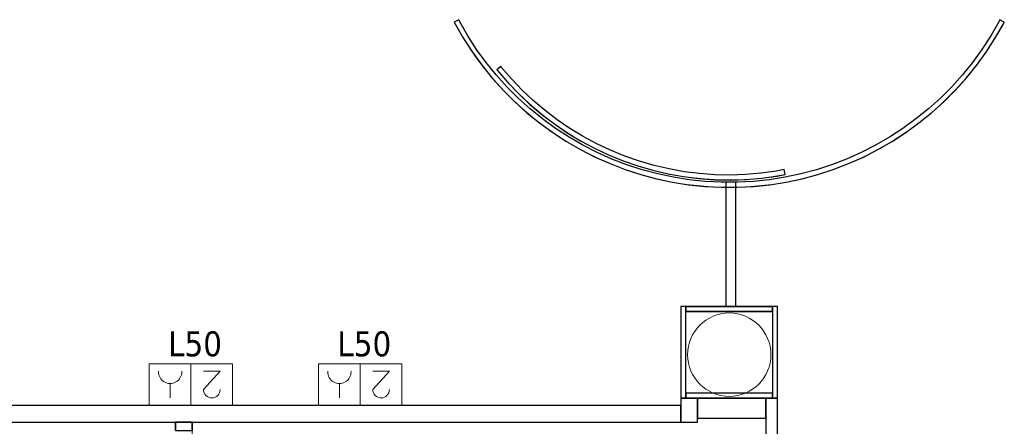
# Model space of a CAD drawing. Header units: metres. Extents: x 391.1 to 430.4, y 12.7 to 28.4.
# Tile 159 of 166: x 416.7 to 422.6, y 17.4 to 19.8. Entities that reach past the tile are written whole.
import ezdxf

# ---------------------------------------------------------------- set-up
doc = ezdxf.new("R2010")
doc.units = ezdxf.units.M
for name, color, linetype, lineweight in [('A-COLS-____-MCUT', 7, 'Continuous', 18), ('A-COLS-____-OTLN', 7, 'Continuous', 18), ('A-DETL-____-MBND', 7, 'Continuous', 18), ('A-WALL-____-MCUT', 7, 'Continuous', 25), ('A-WALL-____-OTLN', 7, 'Continuous', 25), ('E-ELEC-FIXT-IDEN', 7, 'Continuous', 30)]:
    doc.layers.add(name, color=color, linetype=linetype, lineweight=lineweight)
doc.styles.add('Tahoma_3', font='tahoma.ttf', dxfattribs={"height": 0.15})

# ---------------------------------------------------------------- blocks, each defined once
blk = doc.blocks.new('Family - Envans PB-155378-02_ELEC_P0')
at = {"layer": 'A-WALL-____-MCUT', "color": 253, "true_color": 0xaaaaaa}
for p, q in [((0.4095, 0.12), (0, 0.12)), ((0, 0.12), (0, 0)), ((0.4095, 0), (0.4095, 0.12)), ((0, 0), (0.4095, 0))]:
    blk.add_line(p, q, dxfattribs=at)
at = {"layer": 'A-WALL-____-OTLN', "color": 253, "true_color": 0xaaaaaa}
for p, q in [((0.4095, 0.12), (0, 0.12)), ((0, 0.12), (0, 0)), ((0.4095, 0), (0.4095, 0.12)), ((0, 0), (0.4095, 0))]:
    blk.add_line(p, q, dxfattribs=at)
at = {"layer": 'A-WALL-____-OTLN', "color": 253, "lineweight": 18, "true_color": 0xaaaaaa}
blk.add_line((0.01, 0), (0.4095, 0), dxfattribs=at)
blk = doc.blocks.new('Family - Mampara PB-155380-02_ELEC_P0')
at = {"layer": 'A-WALL-____-MCUT', "color": 253, "true_color": 0xaaaaaa}
for p, q in [((1.1094, 0.1), (0, 0.1)), ((0, 0.1), (0, 0)), ((1.1094, 0), (1.1094, 0.1)), ((2.0494, 0.1), (2.0494, 0)), ((2.0993, 0.1), (2.0494, 0.1)), ((2.0994, 0), (2.0993, 0.1)), ((0, 0), (1.1094, 0)), ((2.0494, 0), (2.0994, 0))]:
    blk.add_line(p, q, dxfattribs=at)
at = {"layer": 'A-WALL-____-OTLN', "color": 253, "true_color": 0xaaaaaa}
for p, q in [((0, 0), (0, 0.1)), ((0, 0.1), (1.1094, 0.1)), ((1.1094, 0), (1.1094, 0.1)), ((2.0494, 0.1), (2.0494, 0)), ((2.0494, 0.1), (2.0993, 0.1)), ((2.0993, 0.1), (2.0994, 0)), ((1.1094, 0), (0, 0)), ((2.0994, 0), (2.0494, 0))]:
    blk.add_line(p, q, dxfattribs=at)
at = {"layer": 'A-WALL-____-OTLN', "color": 253, "lineweight": 18, "true_color": 0xaaaaaa}
blk.add_line((0, 0), (2.0994, 0), dxfattribs=at)
blk = doc.blocks.new('Family - Mampara PB-155425-02_ELEC_P0')
at = {"layer": 'A-WALL-____-MCUT', "color": 253, "true_color": 0xaaaaaa}
for p, q in [((0.7444, 0.06), (0, 0.06)), ((0, 0.06), (0, 0)), ((0.7444, 0), (0.7444, 0.06)), ((0, 0), (0.7444, 0))]:
    blk.add_line(p, q, dxfattribs=at)
at = {"layer": 'A-WALL-____-OTLN', "color": 253, "true_color": 0xaaaaaa}
for p, q in [((0.7444, 0.06), (0, 0.06)), ((0, 0.06), (0, 0)), ((0.7444, 0), (0.7444, 0.06)), ((0, 0), (0.7444, 0))]:
    blk.add_line(p, q, dxfattribs=at)
at = {"layer": 'A-WALL-____-OTLN', "color": 253, "lineweight": 18, "true_color": 0xaaaaaa}
blk.add_line((0, 0), (0.7444, 0), dxfattribs=at)
blk = doc.blocks.new('Family - Envans PB-155447-02_ELEC_P0')
at = {"layer": 'A-WALL-____-MCUT', "color": 253, "true_color": 0xaaaaaa}
for p, q in [((8.4232, 0.1), (0, 0.1)), ((0, 0.1), (0, 0)), ((0, 0), (8.4232, 0))]:
    blk.add_line(p, q, dxfattribs=at)
at = {"layer": 'A-WALL-____-OTLN', "color": 253, "true_color": 0xaaaaaa}
for p, q in [((9.4951, 0.1), (0, 0.1)), ((0, 0.1), (0, 0)), ((0, 0), (9.4951, 0))]:
    blk.add_line(p, q, dxfattribs=at)
at = {"layer": 'A-WALL-____-OTLN', "color": 253, "lineweight": 18, "true_color": 0xaaaaaa}
blk.add_line((0, 0), (9.4951, 0), dxfattribs=at)
blk = doc.blocks.new('Family - Mampara PB-155457-02_ELEC_P0')
at = {"layer": 'A-WALL-____-MCUT', "color": 253, "true_color": 0xaaaaaa}
for p, q in [((-1.6238, -0.8651), (-1.6503, -0.8792)), ((-1.6503, -0.8792), (-1.6436, -0.8924)), ((-1.6172, -0.8781), (-1.6238, -0.8651)), ((-1.569, -0.9615), (-1.6172, -0.8781)), ((1.6172, -0.8781), (1.569, -0.9615)), ((1.6241, -0.8645), (1.6172, -0.8781)), ((1.6506, -0.8786), (1.6241, -0.8645)), ((1.6436, -0.8924), (1.6506, -0.8786)), ((-1.6436, -0.8924), (-1.5946, -0.9772)), ((1.5946, -0.9772), (1.6436, -0.8924)), ((-1.5946, -0.9772), (-1.5413, -1.0593)), ((-1.5166, -1.0423), (-1.569, -0.9615)), ((1.569, -0.9615), (1.5166, -1.0423)), ((1.5413, -1.0593), (1.5946, -0.9772)), ((-1.5413, -1.0593), (-1.4837, -1.1385)), ((-1.4599, -1.1202), (-1.5166, -1.0423)), ((1.5166, -1.0423), (1.4599, -1.1202)), ((1.4837, -1.1385), (1.5413, -1.0593)), ((-1.3993, -1.1951), (-1.4599, -1.1202)), ((1.4599, -1.1202), (1.3993, -1.1951)), ((-1.4837, -1.1385), (-1.4221, -1.2146)), ((1.4221, -1.2146), (1.4837, -1.1385)), ((-1.4221, -1.2146), (-1.3566, -1.2874)), ((-1.3348, -1.2667), (-1.3993, -1.1951)), ((1.3993, -1.1951), (1.3348, -1.2667)), ((1.3566, -1.2874), (1.4221, -1.2146)), ((-1.3566, -1.2874), (-1.2874, -1.3566)), ((-1.2667, -1.3348), (-1.3348, -1.2667)), ((1.3348, -1.2667), (1.2667, -1.3348)), ((1.2874, -1.3566), (1.3566, -1.2874)), ((-1.2874, -1.3566), (-1.2146, -1.4221)), ((-1.1951, -1.3993), (-1.2667, -1.3348)), ((1.2667, -1.3348), (1.1951, -1.3993)), ((1.2146, -1.4221), (1.2874, -1.3566)), ((-1.1202, -1.4599), (-1.1951, -1.3993)), ((1.1951, -1.3993), (1.1202, -1.4599)), ((-1.2146, -1.4221), (-1.1385, -1.4837)), ((-1.0423, -1.5166), (-1.1202, -1.4599)), ((1.1202, -1.4599), (1.0423, -1.5166)), ((1.1385, -1.4837), (1.2146, -1.4221)), ((-1.1385, -1.4837), (-1.0593, -1.5413)), ((-0.9615, -1.569), (-1.0423, -1.5166)), ((1.0423, -1.5166), (0.9615, -1.569)), ((1.0593, -1.5413), (1.1385, -1.4837)), ((-1.0593, -1.5413), (-0.9772, -1.5946)), ((-0.9772, -1.5946), (-0.8924, -1.6436)), ((-0.8781, -1.6172), (-0.9615, -1.569)), ((0.9615, -1.569), (0.8781, -1.6172)), ((0.8924, -1.6436), (0.9772, -1.5946)), ((0.9772, -1.5946), (1.0593, -1.5413)), ((-0.8924, -1.6436), (-0.8051, -1.688)), ((-0.7922, -1.6609), (-0.8781, -1.6172)), ((0.8781, -1.6172), (0.7922, -1.6609)), ((0.8051, -1.688), (0.8924, -1.6436)), ((-0.8051, -1.688), (-0.7157, -1.7278)), ((-0.7042, -1.7001), (-0.7922, -1.6609)), ((-0.6143, -1.7346), (-0.7042, -1.7001)), ((0.7042, -1.7001), (0.6143, -1.7346)), ((0.7922, -1.6609), (0.7042, -1.7001)), ((0.7157, -1.7278), (0.8051, -1.688)), ((-0.7157, -1.7278), (-0.6243, -1.7629)), ((-0.6243, -1.7629), (-0.5312, -1.7932)), ((-0.5226, -1.7644), (-0.6143, -1.7346)), ((-0.4296, -1.7894), (-0.5226, -1.7644)), ((0.5226, -1.7644), (0.4296, -1.7894)), ((0.6143, -1.7346), (0.5226, -1.7644)), ((0.5312, -1.7932), (0.6243, -1.7629)), ((0.6243, -1.7629), (0.7157, -1.7278)), ((-0.5312, -1.7932), (-0.4366, -1.8185)), ((-0.4366, -1.8185), (-0.3408, -1.8389)), ((-0.3353, -1.8094), (-0.4296, -1.7894)), ((-0.2402, -1.8245), (-0.3353, -1.8094)), ((-0.1444, -1.8345), (-0.2402, -1.8245)), ((0.2402, -1.8245), (0.1444, -1.8345)), ((0.3353, -1.8094), (0.2402, -1.8245)), ((0.4296, -1.7894), (0.3353, -1.8094)), ((0.3408, -1.8389), (0.4366, -1.8185)), ((0.4366, -1.8185), (0.5312, -1.7932)), ((-0.3408, -1.8389), (-0.2441, -1.8542)), ((-0.2441, -1.8542), (-0.1467, -1.8644)), ((-0.1467, -1.8644), (-0.049, -1.8696)), ((-0.0482, -1.8396), (-0.1444, -1.8345)), ((-0.049, -1.8696), (0.049, -1.8696)), ((0.0482, -1.8396), (-0.0482, -1.8396)), ((0.1444, -1.8345), (0.0482, -1.8396)), ((0.049, -1.8696), (0.1467, -1.8644)), ((0.1467, -1.8644), (0.2441, -1.8542)), ((0.2441, -1.8542), (0.3408, -1.8389))]:
    blk.add_line(p, q, dxfattribs=at)
at = {"layer": 'A-WALL-____-OTLN', "color": 253, "true_color": 0xaaaaaa}
for p, q in [((-1.6238, -0.8651), (-1.6503, -0.8792)), ((-1.6503, -0.8792), (-1.6436, -0.8924)), ((-1.6172, -0.8781), (-1.6238, -0.8651)), ((-1.569, -0.9615), (-1.6172, -0.8781)), ((1.6172, -0.8781), (1.569, -0.9615)), ((1.6241, -0.8645), (1.6172, -0.8781)), ((1.6506, -0.8786), (1.6241, -0.8645)), ((1.6436, -0.8924), (1.6506, -0.8786)), ((-1.6436, -0.8924), (-1.5946, -0.9772)), ((1.5946, -0.9772), (1.6436, -0.8924)), ((-1.5946, -0.9772), (-1.5413, -1.0593)), ((-1.5166, -1.0423), (-1.569, -0.9615)), ((1.569, -0.9615), (1.5166, -1.0423)), ((1.5413, -1.0593), (1.5946, -0.9772)), ((-1.5413, -1.0593), (-1.4837, -1.1385)), ((-1.4599, -1.1202), (-1.5166, -1.0423)), ((1.5166, -1.0423), (1.4599, -1.1202)), ((1.4837, -1.1385), (1.5413, -1.0593)), ((-1.3993, -1.1951), (-1.4599, -1.1202)), ((1.4599, -1.1202), (1.3993, -1.1951)), ((-1.4837, -1.1385), (-1.4221, -1.2146)), ((1.4221, -1.2146), (1.4837, -1.1385)), ((-1.4221, -1.2146), (-1.3566, -1.2874)), ((-1.3348, -1.2667), (-1.3993, -1.1951)), ((1.3993, -1.1951), (1.3348, -1.2667)), ((1.3566, -1.2874), (1.4221, -1.2146)), ((-1.3566, -1.2874), (-1.2874, -1.3566)), ((-1.2667, -1.3348), (-1.3348, -1.2667)), ((1.3348, -1.2667), (1.2667, -1.3348)), ((1.2874, -1.3566), (1.3566, -1.2874)), ((-1.2874, -1.3566), (-1.2146, -1.4221)), ((-1.1951, -1.3993), (-1.2667, -1.3348)), ((1.2667, -1.3348), (1.1951, -1.3993)), ((1.2146, -1.4221), (1.2874, -1.3566)), ((-1.1202, -1.4599), (-1.1951, -1.3993)), ((1.1951, -1.3993), (1.1202, -1.4599)), ((-1.2146, -1.4221), (-1.1385, -1.4837)), ((-1.0423, -1.5166), (-1.1202, -1.4599)), ((1.1202, -1.4599), (1.0423, -1.5166)), ((1.1385, -1.4837), (1.2146, -1.4221)), ((-1.1385, -1.4837), (-1.0593, -1.5413)), ((-0.9615, -1.569), (-1.0423, -1.5166)), ((1.0423, -1.5166), (0.9615, -1.569)), ((1.0593, -1.5413), (1.1385, -1.4837)), ((-1.0593, -1.5413), (-0.9772, -1.5946)), ((-0.9772, -1.5946), (-0.8924, -1.6436)), ((-0.8781, -1.6172), (-0.9615, -1.569)), ((0.9615, -1.569), (0.8781, -1.6172)), ((0.8924, -1.6436), (0.9772, -1.5946)), ((0.9772, -1.5946), (1.0593, -1.5413)), ((-0.8924, -1.6436), (-0.8051, -1.688)), ((-0.7922, -1.6609), (-0.8781, -1.6172)), ((0.8781, -1.6172), (0.7922, -1.6609)), ((0.8051, -1.688), (0.8924, -1.6436)), ((-0.8051, -1.688), (-0.7157, -1.7278)), ((-0.7042, -1.7001), (-0.7922, -1.6609)), ((-0.6143, -1.7346), (-0.7042, -1.7001)), ((0.7042, -1.7001), (0.6143, -1.7346)), ((0.7922, -1.6609), (0.7042, -1.7001)), ((0.7157, -1.7278), (0.8051, -1.688)), ((-0.7157, -1.7278), (-0.6243, -1.7629)), ((-0.6243, -1.7629), (-0.5312, -1.7932)), ((-0.5226, -1.7644), (-0.6143, -1.7346)), ((-0.4296, -1.7894), (-0.5226, -1.7644)), ((0.5226, -1.7644), (0.4296, -1.7894)), ((0.6143, -1.7346), (0.5226, -1.7644)), ((0.5312, -1.7932), (0.6243, -1.7629)), ((0.6243, -1.7629), (0.7157, -1.7278)), ((-0.5312, -1.7932), (-0.4366, -1.8185)), ((-0.4366, -1.8185), (-0.3408, -1.8389)), ((-0.3353, -1.8094), (-0.4296, -1.7894)), ((-0.2402, -1.8245), (-0.3353, -1.8094)), ((-0.1444, -1.8345), (-0.2402, -1.8245)), ((0.2402, -1.8245), (0.1444, -1.8345)), ((0.3353, -1.8094), (0.2402, -1.8245)), ((0.4296, -1.7894), (0.3353, -1.8094)), ((0.3408, -1.8389), (0.4366, -1.8185)), ((0.4366, -1.8185), (0.5312, -1.7932)), ((-0.3408, -1.8389), (-0.2441, -1.8542)), ((-0.2441, -1.8542), (-0.1467, -1.8644)), ((-0.1467, -1.8644), (-0.049, -1.8696)), ((-0.0482, -1.8396), (-0.1444, -1.8345)), ((-0.049, -1.8696), (0.049, -1.8696)), ((0.0482, -1.8396), (-0.0482, -1.8396)), ((0.1444, -1.8345), (0.0482, -1.8396)), ((0.049, -1.8696), (0.1467, -1.8644)), ((0.1467, -1.8644), (0.2441, -1.8542)), ((0.2441, -1.8542), (0.3408, -1.8389))]:
    blk.add_line(p, q, dxfattribs=at)
at = {"layer": 'A-WALL-____-OTLN', "color": 253, "lineweight": 18, "true_color": 0xaaaaaa}
blk.add_arc((0, 0), 1.8696, 208.04666, 331.97351, dxfattribs=at)
blk = doc.blocks.new('Family - Mampara PB-155509-02_ELEC_P0')
at = {"layer": 'A-WALL-____-MCUT', "color": 253, "true_color": 0xaaaaaa}
for p, q in [((2.9891, 0.07), (0, 0.07)), ((0, 0.07), (0, 0)), ((2.9891, 0), (2.9891, 0.07)), ((0, 0), (2.9891, 0))]:
    blk.add_line(p, q, dxfattribs=at)
at = {"layer": 'A-WALL-____-OTLN', "color": 253, "true_color": 0xaaaaaa}
for p, q in [((2.9891, 0.07), (0, 0.07)), ((0, 0.07), (0, 0)), ((2.9891, 0), (2.9891, 0.07)), ((0, 0), (2.9891, 0))]:
    blk.add_line(p, q, dxfattribs=at)
at = {"layer": 'A-WALL-____-OTLN', "color": 253, "lineweight": 18, "true_color": 0xaaaaaa}
blk.add_line((0, 0), (2.9891, 0), dxfattribs=at)
blk = doc.blocks.new('Family - Envans PB-155513-02_ELEC_P0')
at = {"layer": 'A-WALL-____-MCUT', "color": 253, "true_color": 0xaaaaaa}
for p, q in [((0.5198, 0.03), (0, 0.03)), ((0, 0.03), (0, 0)), ((0, 0), (0.5198, 0)), ((0.5198, 0), (0.5198, 0.03))]:
    blk.add_line(p, q, dxfattribs=at)
at = {"layer": 'A-WALL-____-OTLN', "color": 253, "lineweight": 18, "true_color": 0xaaaaaa}
blk.add_line((-0.0246, 0), (0.4898, 0), dxfattribs=at)
at = {"layer": 'A-WALL-____-OTLN', "color": 253, "true_color": 0xaaaaaa}
for p, q in [((0.5198, 0.03), (0, 0.03)), ((0, 0.03), (0, 0)), ((0, 0), (0.5198, 0)), ((0.5198, 0), (0.5198, 0.03))]:
    blk.add_line(p, q, dxfattribs=at)
blk = doc.blocks.new('Family - Envans PB-155521-02_ELEC_P0')
at = {"layer": 'A-WALL-____-MCUT', "color": 253, "true_color": 0xaaaaaa}
for p, q in [((0, 0.0297), (0, 0)), ((0.03, 0.0297), (0, 0.0297)), ((0, 0), (0.55, 0)), ((0.55, 0.03), (0.03, 0.03)), ((0.03, 0.03), (0.03, 0.0297)), ((0.55, 0), (0.55, 0.03))]:
    blk.add_line(p, q, dxfattribs=at)
at = {"layer": 'A-WALL-____-OTLN', "color": 253, "true_color": 0xaaaaaa}
for p, q in [((0, 0.0297), (0, 0)), ((0.03, 0.0297), (0, 0.0297)), ((0, 0), (0.55, 0)), ((0.03, 0.03), (0.03, 0.0297)), ((0.55, 0.03), (0.03, 0.03)), ((0.55, 0), (0.55, 0.03))]:
    blk.add_line(p, q, dxfattribs=at)
at = {"layer": 'A-WALL-____-OTLN', "color": 253, "lineweight": 18, "true_color": 0xaaaaaa}
blk.add_line((0, 0), (0.55, 0), dxfattribs=at)
blk = doc.blocks.new('Family - Mampara PB-155561-02_ELEC_P0')
at = {"layer": 'A-WALL-____-MCUT', "color": 253, "true_color": 0xaaaaaa}
for p, q in [((-1.3673, -1.1112), (-1.3906, -1.1301)), ((-1.3636, -1.116), (-1.3673, -1.1112)), ((-1.3033, -1.1858), (-1.3636, -1.116)), ((-1.3906, -1.1301), (-1.3868, -1.135)), ((-1.3868, -1.135), (-1.3255, -1.206)), ((-1.3255, -1.206), (-1.2606, -1.2738)), ((-1.2395, -1.2524), (-1.3033, -1.1858)), ((-1.2606, -1.2738), (-1.1922, -1.338)), ((-1.1722, -1.3156), (-1.2395, -1.2524)), ((-1.1922, -1.338), (-1.1205, -1.3985)), ((-1.1018, -1.3751), (-1.1722, -1.3156)), ((-1.1205, -1.3985), (-1.0458, -1.4553)), ((-1.0283, -1.4309), (-1.1018, -1.3751)), ((-1.0458, -1.4553), (-0.9682, -1.508)), ((-0.952, -1.4828), (-1.0283, -1.4309)), ((-0.9682, -1.508), (-0.8879, -1.5566)), ((-0.8731, -1.5305), (-0.952, -1.4828)), ((-0.7918, -1.5741), (-0.8731, -1.5305)), ((-0.8879, -1.5566), (-0.8053, -1.6009)), ((-0.7083, -1.6134), (-0.7918, -1.5741)), ((-0.8053, -1.6009), (-0.7204, -1.6409)), ((-0.7204, -1.6409), (-0.6335, -1.6763)), ((-0.6229, -1.6483), (-0.7083, -1.6134)), ((-0.5358, -1.6786), (-0.6229, -1.6483)), ((-0.6335, -1.6763), (-0.5449, -1.7072)), ((-0.5449, -1.7072), (-0.4548, -1.7334)), ((-0.4472, -1.7044), (-0.5358, -1.6786)), ((-0.3574, -1.7254), (-0.4472, -1.7044)), ((-0.4548, -1.7334), (-0.3635, -1.7548)), ((-0.3635, -1.7548), (-0.2711, -1.7714)), ((-0.2666, -1.7418), (-0.3574, -1.7254)), ((-0.2711, -1.7714), (-0.178, -1.7832)), ((-0.1751, -1.7533), (-0.2666, -1.7418)), ((-0.0831, -1.7601), (-0.1751, -1.7533)), ((0.0092, -1.762), (-0.0831, -1.7601)), ((0.1014, -1.7591), (0.0092, -1.762)), ((0.1933, -1.7514), (0.1014, -1.7591)), ((0.2847, -1.7389), (0.1933, -1.7514)), ((0.1966, -1.7812), (0.2895, -1.7685)), ((0.3341, -1.7295), (0.2847, -1.7389)), ((0.2895, -1.7685), (0.3398, -1.7589)), ((0.3398, -1.7589), (0.3341, -1.7295)), ((-0.178, -1.7832), (-0.0845, -1.7901)), ((-0.0845, -1.7901), (0.0093, -1.792)), ((0.0093, -1.792), (0.1031, -1.7891)), ((0.1031, -1.7891), (0.1966, -1.7812))]:
    blk.add_line(p, q, dxfattribs=at)
at = {"layer": 'A-WALL-____-OTLN', "color": 253, "true_color": 0xaaaaaa}
for p, q in [((-1.3673, -1.1112), (-1.3906, -1.1301)), ((-1.3636, -1.116), (-1.3673, -1.1112)), ((-1.3033, -1.1858), (-1.3636, -1.116)), ((-1.3906, -1.1301), (-1.3868, -1.135)), ((-1.3868, -1.135), (-1.3255, -1.206)), ((-1.3255, -1.206), (-1.2606, -1.2738)), ((-1.2395, -1.2524), (-1.3033, -1.1858)), ((-1.2606, -1.2738), (-1.1922, -1.338)), ((-1.1722, -1.3156), (-1.2395, -1.2524)), ((-1.1922, -1.338), (-1.1205, -1.3985)), ((-1.1018, -1.3751), (-1.1722, -1.3156)), ((-1.1205, -1.3985), (-1.0458, -1.4553)), ((-1.0283, -1.4309), (-1.1018, -1.3751)), ((-1.0458, -1.4553), (-0.9682, -1.508)), ((-0.952, -1.4828), (-1.0283, -1.4309)), ((-0.9682, -1.508), (-0.8879, -1.5566)), ((-0.8731, -1.5305), (-0.952, -1.4828)), ((-0.7918, -1.5741), (-0.8731, -1.5305)), ((-0.8879, -1.5566), (-0.8053, -1.6009)), ((-0.7083, -1.6134), (-0.7918, -1.5741)), ((-0.8053, -1.6009), (-0.7204, -1.6409)), ((-0.7204, -1.6409), (-0.6335, -1.6763)), ((-0.6229, -1.6483), (-0.7083, -1.6134)), ((-0.5358, -1.6786), (-0.6229, -1.6483)), ((-0.6335, -1.6763), (-0.5449, -1.7072)), ((-0.5449, -1.7072), (-0.4548, -1.7334)), ((-0.4472, -1.7044), (-0.5358, -1.6786)), ((-0.3574, -1.7254), (-0.4472, -1.7044)), ((-0.4548, -1.7334), (-0.3635, -1.7548)), ((-0.3635, -1.7548), (-0.2711, -1.7714)), ((-0.2666, -1.7418), (-0.3574, -1.7254)), ((-0.2711, -1.7714), (-0.178, -1.7832)), ((-0.1751, -1.7533), (-0.2666, -1.7418)), ((-0.0831, -1.7601), (-0.1751, -1.7533)), ((0.0092, -1.762), (-0.0831, -1.7601)), ((0.1014, -1.7591), (0.0092, -1.762)), ((0.1933, -1.7514), (0.1014, -1.7591)), ((0.2847, -1.7389), (0.1933, -1.7514)), ((0.1966, -1.7812), (0.2895, -1.7685)), ((0.3341, -1.7295), (0.2847, -1.7389)), ((0.2895, -1.7685), (0.3398, -1.7589)), ((0.3398, -1.7589), (0.3341, -1.7295)), ((-0.178, -1.7832), (-0.0845, -1.7901)), ((-0.0845, -1.7901), (0.0093, -1.792)), ((0.0093, -1.792), (0.1031, -1.7891)), ((0.1031, -1.7891), (0.1966, -1.7812))]:
    blk.add_line(p, q, dxfattribs=at)
at = {"layer": 'A-WALL-____-OTLN', "color": 253, "lineweight": 18, "true_color": 0xaaaaaa}
blk.add_arc((0, 0), 1.7914, 219.10058, 280.93269, dxfattribs=at)
blk = doc.blocks.new('Family - Envans PB-155626-02_ELEC_P0')
at = {"layer": 'A-WALL-____-MCUT', "color": 253, "true_color": 0xaaaaaa}
for p, q in [((0.55, 0.03), (0, 0.03)), ((0, 0.03), (0, 0)), ((0, 0), (0.55, 0)), ((0.55, 0), (0.55, 0.03))]:
    blk.add_line(p, q, dxfattribs=at)
at = {"layer": 'A-WALL-____-OTLN', "color": 253, "true_color": 0xaaaaaa}
for p, q in [((0.55, 0.03), (0, 0.03)), ((0, 0.03), (0, 0)), ((0, 0), (0.55, 0)), ((0.55, 0), (0.55, 0.03))]:
    blk.add_line(p, q, dxfattribs=at)
at = {"layer": 'A-WALL-____-OTLN', "color": 253, "lineweight": 18, "true_color": 0xaaaaaa}
blk.add_line((0, 0), (0.55, 0), dxfattribs=at)
blk = doc.blocks.new('Family - Pilar PB-155722-02_ELEC_P0')
at = {"layer": 'A-COLS-____-MCUT', "color": 253, "true_color": 0xaaaaaa}
for start, end in [(360, 180), (180, 360)]:
    blk.add_arc((0.25, 0.25), 0.25, start, end, dxfattribs=at)
at = {"layer": 'A-COLS-____-OTLN', "color": 253, "true_color": 0xaaaaaa}
for start, end in [(360, 180), (180, 360)]:
    blk.add_arc((0.25, 0.25), 0.25, start, end, dxfattribs=at)
blk = doc.blocks.new('Family - Envans PB-155724-02_ELEC_P0')
at = {"layer": 'A-WALL-____-MCUT', "color": 253, "true_color": 0xaaaaaa}
for p, q in [((0.1439, 0.1), (0, 0.1)), ((0, 0.1), (0, 0)), ((0.1439, 0), (0.1439, 0.1)), ((0, 0), (0.1439, 0))]:
    blk.add_line(p, q, dxfattribs=at)
at = {"layer": 'A-WALL-____-OTLN', "color": 253, "true_color": 0xaaaaaa}
for p, q in [((0.1439, 0.1), (0, 0.1)), ((0, 0.1), (0, 0)), ((0.1439, 0), (0.1439, 0.1)), ((0, 0), (0.1439, 0))]:
    blk.add_line(p, q, dxfattribs=at)
at = {"layer": 'A-WALL-____-OTLN', "color": 253, "lineweight": 18, "true_color": 0xaaaaaa}
blk.add_line((0, 0), (0.1439, 0), dxfattribs=at)
blk = doc.blocks.new('Family - Envans PB-155796-02_ELEC_P0')
at = {"layer": 'A-WALL-____-MCUT', "color": 253, "true_color": 0xaaaaaa}
for p, q in [((0, 0.012), (0, 0.03)), ((0, 0.03), (0.2078, 0.03)), ((0, 0), (0, 0.012)), ((0.1317, 0), (0, 0)), ((0.2195, 0), (0.1317, 0)), ((0.2078, 0.03), (0.5195, 0.03)), ((0.2555, 0), (0.2195, 0)), ((0.2195, 0), (0.2195, 0)), ((0.2195, 0), (0.2195, 0)), ((0.2795, 0), (0.2555, 0)), ((0.4235, 0), (0.2795, 0)), ((0.2795, 0), (0.2795, 0)), ((0.2795, 0), (0.2795, 0)), ((0.5195, 0), (0.4235, 0)), ((0.5195, 0.03), (0.5195, 0.018)), ((0.5195, 0.018), (0.5195, 0))]:
    blk.add_line(p, q, dxfattribs=at)
at = {"layer": 'A-WALL-____-OTLN', "color": 253, "true_color": 0xaaaaaa}
for p, q in [((0, 0), (0, 0.03)), ((0, 0.03), (0.5195, 0.03)), ((0, 0.03), (0, 0)), ((0, 0.03), (0, 0.012)), ((0.5195, 0.03), (0, 0.03)), ((0.2078, 0.03), (0, 0.03)), ((0, 0.012), (0, 0)), ((0.5195, 0.03), (0.2078, 0.03)), ((0.2195, 0), (0.2795, 0)), ((0.2195, 0), (0.2555, 0)), ((0.2195, 0), (0.2195, 0)), ((0.2195, 0), (0.2795, 0)), ((0.2195, 0), (0.2195, 0)), ((0.2195, 0), (0.2195, 0)), ((0.2195, 0), (0.2195, 0)), ((0.2555, 0), (0.2795, 0)), ((0.2795, 0), (0.2795, 0)), ((0.2795, 0), (0.2795, 0)), ((0.2795, 0), (0.2795, 0)), ((0.2795, 0), (0.2795, 0)), ((0.5195, 0.03), (0.5195, 0)), ((0.5195, 0), (0.5195, 0.03)), ((0.5195, 0.018), (0.5195, 0.03)), ((0.5195, 0), (0.5195, 0.018)), ((0.2195, 0), (0, 0)), ((0, 0), (0.2195, 0)), ((0, 0), (0.1317, 0)), ((0.1317, 0), (0.2195, 0)), ((0.5195, 0), (0.2795, 0)), ((0.2795, 0), (0.5195, 0)), ((0.2795, 0), (0.4235, 0)), ((0.4235, 0), (0.5195, 0))]:
    blk.add_line(p, q, dxfattribs=at)
at = {"layer": 'A-WALL-____-OTLN', "color": 253, "lineweight": 18, "true_color": 0xaaaaaa}
blk.add_line((0, 0), (0.5195, 0), dxfattribs=at)
blk = doc.blocks.new('LONDR55-XX_ZZ-ARQ-CAA-M3D-Londres55_ifc-1-02_ELEC_P0')
at = {"layer": 'A-COLS-____-OTLN', "color": 253, "lineweight": 18, "true_color": 0xaaaaaa}
blk.add_blockref('Family - Pilar PB-155722-02_ELEC_P0', (420.7418, 17.5503), dxfattribs=at)
at = {"layer": 'A-WALL-____-OTLN', "color": 253, "lineweight": 18, "true_color": 0xaaaaaa}
for name, p in [('Family - Mampara PB-155457-02_ELEC_P0', (420.9919, 20.6737)), ('Family - Mampara PB-155561-02_ELEC_P0', (420.9879, 20.6395)), ('Family - Envans PB-155513-02_ELEC_P0', (420.7316, 17.5397))]:
    blk.add_blockref(name, p, dxfattribs=at)
for name, p, rotation in [('Family - Mampara PB-155425-02_ELEC_P0', (421.0316, 18.0897), 90), ('Family - Envans PB-155626-02_ELEC_P0', (420.7016, 18.0897), 270), ('Family - Envans PB-155796-02_ELEC_P0', (421.251, 18.0897), 180), ('Family - Envans PB-155521-02_ELEC_P0', (421.281, 17.5397), 90), ('Family - Envans PB-155447-02_ELEC_P0', (420.7016, 17.4957), 180), ('Family - Envans PB-155724-02_ELEC_P0', (420.8016, 17.3957), 90), ('Family - Envans PB-155378-02_ELEC_P0', (421.211, 17.5397), 180), ('Family - Mampara PB-155509-02_ELEC_P0', (421.281, 14.5506), 90), ('Family - Mampara PB-155380-02_ELEC_P0', (417.7673, 15.2964), 89.98916353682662)]:
    blk.add_blockref(name, p, dxfattribs=dict(at, rotation=rotation))
blk = doc.blocks.new('ZYR_05_02_02 Presa Doble - 01 Toma Doble-887728-02_ELEC_P0')
at = {"layer": 'A-DETL-____-MBND', "color": 180, "true_color": 0x3c0aff}
for p, q in [((-0.3974, 0), (0.1026, 0)), ((-0.3974, -0.25), (-0.3974, 0)), ((-0.1474, 0), (-0.1474, -0.25)), ((0.1026, 0), (0.1026, -0.25)), ((-0.0224, -0.045), (-0.0224, -0.132)), ((-0.2224, -0.0948), (-0.3224, -0.205)), ((-0.3224, -0.205), (-0.2226, -0.205)), ((-0.0924, -0.205), (-0.0924, -0.202)), ((0.0476, -0.205), (0.0476, -0.202)), ((0.1026, -0.25), (-0.3974, -0.25))]:
    blk.add_line(p, q, dxfattribs=at)
for centre, radius, start in [((-0.2724, -0.095), 0.05, 0.1854), ((-0.0224, -0.202), 0.07, 360)]:
    blk.add_arc(centre, radius, start, 180, dxfattribs=at)
blk = doc.blocks.new('ZYR_05_02_02 Presa Doble - 01 Toma Doble-887737-02_ELEC_P0')
at = {"layer": 'A-DETL-____-MBND', "color": 180, "true_color": 0x3c0aff}
for p, q in [((-0.0813, 0), (0.4187, 0)), ((-0.0813, -0.25), (-0.0813, 0)), ((0.1687, 0), (0.1687, -0.25)), ((0.2937, -0.045), (0.2937, -0.132)), ((0.4187, 0), (0.4187, -0.25)), ((0.0937, -0.0948), (-0.0063, -0.205)), ((-0.0063, -0.205), (0.0935, -0.205)), ((0.2237, -0.205), (0.2237, -0.202)), ((0.3637, -0.205), (0.3637, -0.202)), ((0.4187, -0.25), (-0.0813, -0.25))]:
    blk.add_line(p, q, dxfattribs=at)
for centre, radius, start in [((0.0437, -0.095), 0.05, 0.1854), ((0.2937, -0.202), 0.07, 360)]:
    blk.add_arc(centre, radius, start, 180, dxfattribs=at)

msp = doc.modelspace()

# ---------------------------------------------------------------- block references
at = {"lineweight": 5}
msp.add_blockref('LONDR55-XX_ZZ-ARQ-CAA-M3D-Londres55_ifc-1-02_ELEC_P0', (0, 0), dxfattribs=at)
at = {"layer": 'A-DETL-____-MBND', "color": 180, "true_color": 0x3c0aff, "rotation": 180}
for name, p in [('ZYR_05_02_02 Presa Doble - 01 Toma Doble-887737-02_ELEC_P0', (417.9298, 17.4957)), ('ZYR_05_02_02 Presa Doble - 01 Toma Doble-887728-02_ELEC_P0', (418.6298, 17.4957))]:
    msp.add_blockref(name, p, dxfattribs=at)

# ---------------------------------------------------------------- next in the draw order: texts
at = {"layer": 'E-ELEC-FIXT-IDEN', "char_height": 0.15, "width": 0.38481, "attachment_point": 1, "style": 'Tahoma_3', "bg_fill": 3, "box_fill_scale": 1.25, "bg_fill_color": 256, "bg_fill_true_color": 13158600, "bg_fill_transparency": 0}
for insert in [(417.6236, 17.9404), (418.6397, 17.9404)]:
    msp.add_mtext('L50', dxfattribs=dict(at, insert=insert))

doc.saveas('drawing.dxf')
